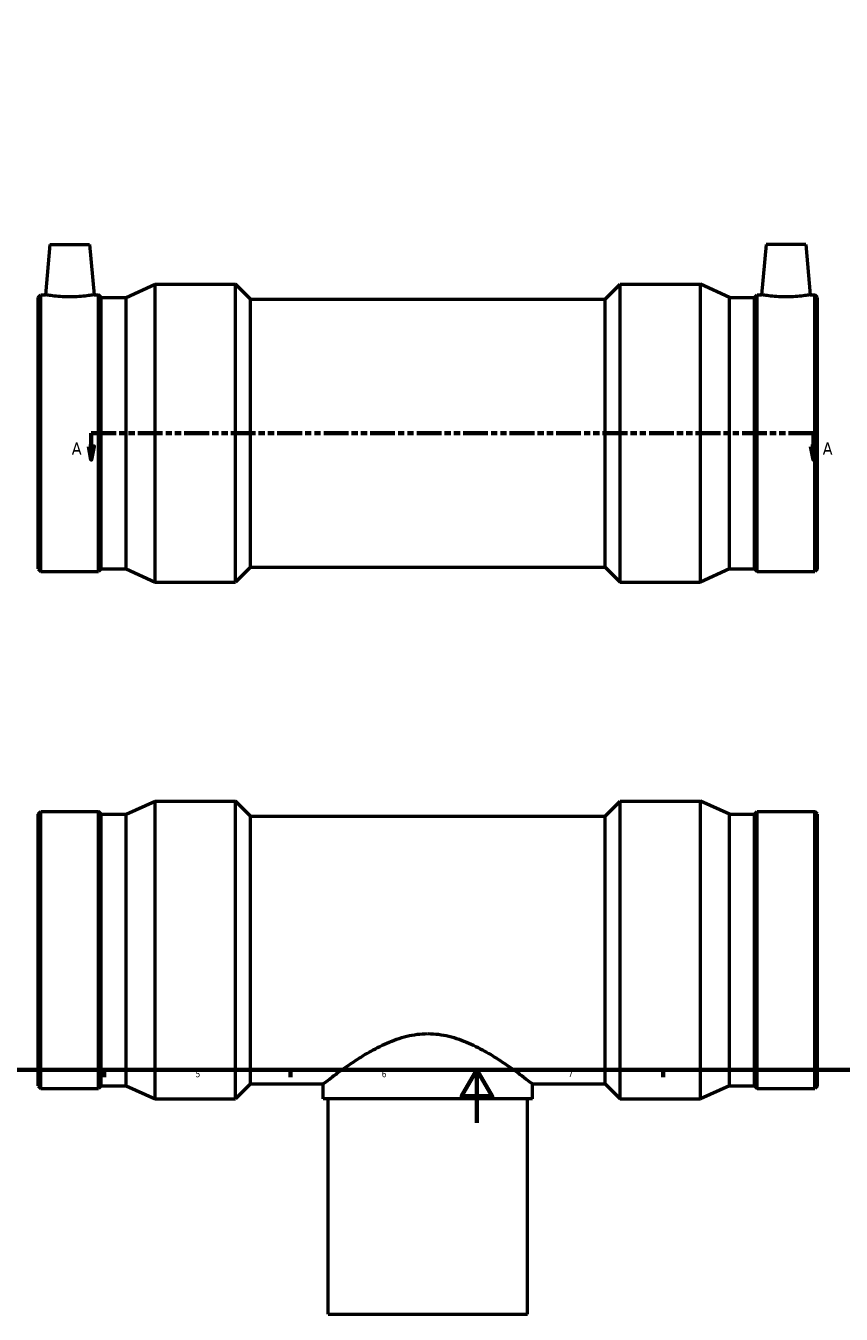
# Model space of a CAD drawing. Header units: millimetres. Extents: x -20 to 894, y -72 to 897.
# Tile 2 of 6: x 251 to 557, y -72 to 413. Entities that reach past the tile are written whole.
import ezdxf

# ---------------------------------------------------------------- set-up
doc = ezdxf.new("R2010")
doc.units = ezdxf.units.MM
doc.linetypes.add('DOUBLE_DASH_CHAIN', pattern=[1.2403, 0.6614, -0.0827, 0.1654, -0.0827, 0.1654, -0.0827])
for name, color, linetype, lineweight in [('Border (ANSI)', 7, 'Continuous', 70), ('Section Line (ANSI)', 7, 'DOUBLE_DASH_CHAIN', 70), ('Visible (ANSI)', 7, 'Continuous', 50)]:
    doc.layers.add(name, color=color, linetype=linetype, lineweight=lineweight)
doc.styles.add('Label Text (ANSI)', font='tahoma.ttf')
doc.styles.add('Note Text (ANSI)', font='tahoma.ttf')

# ---------------------------------------------------------------- blocks, each defined once
blk = doc.blocks.new('Borders Default Border')
at = {"layer": 'Border (ANSI)'}
for p, q in [((280.33, 20), (280.33, 17.2)), ((350.42, 20), (350.42, 17.2)), ((490.58, 20), (490.58, 17.2))]:
    blk.add_line(p, q, dxfattribs=at)
at = {"layer": 'Border (ANSI)', "flags": 128}
for points in [[(20, 20), (20, 574), (821, 574), (821, 20), (20, 20)], [(420.5, 0), (420.5, 20), (414.73, 10), (426.27, 10), (420.5, 20)]]:
    blk.add_lwpolyline(points, dxfattribs=at)
at = {"layer": 'Border (ANSI)', "color": 230, "true_color": 0xff0080, "char_height": 2.4, "attachment_point": 7, "style": 'Note Text (ANSI)'}
for s, insert in [('5', (314.67, 17.15)), ('6', (384.69, 17.15)), ('7', (454.8, 17.2)), ('8', (524.84, 17.15))]:
    blk.add_mtext(s, dxfattribs=dict(at, insert=insert))
blk = doc.blocks.new('2dTransSection0')
at = {"layer": 'Section Line (ANSI)', "linetype": 'DOUBLE_DASH_CHAIN', "ltscale": 14.091008}
blk.add_line((275.5, 259.43), (547.04, 259.43), dxfattribs=at)
at = {"layer": 'Section Line (ANSI)', "linetype": 'Continuous'}
for p, q in [((275.5, 259.43), (284.88, 259.43)), ((275.5, 259.43), (275.5, 254.43)), ((537.66, 259.43), (547.04, 259.43)), ((547.04, 259.43), (547.04, 254.43)), ((274.5, 254.43), (275.5, 249.43)), ((276.5, 254.43), (274.5, 254.43)), ((275.5, 254.43), (275.5, 249.43)), ((275.5, 249.43), (276.5, 254.43)), ((546.04, 254.43), (547.04, 249.43)), ((548.04, 254.43), (546.04, 254.43)), ((547.04, 254.43), (547.04, 249.43)), ((547.04, 249.43), (548.04, 254.43))]:
    blk.add_line(p, q, dxfattribs=at)
at = {"layer": 'Section Line (ANSI)', "linetype": 'Continuous', "flags": 128}
for points in [[(274.5, 254.43), (275.5, 249.43), (276.5, 254.43), (274.5, 254.43)], [(546.04, 254.43), (547.04, 249.43), (548.04, 254.43), (546.04, 254.43)]]:
    blk.add_lwpolyline(points, dxfattribs=at)
at = {"layer": 'Section Line (ANSI)'}
for points in [[(274.5, 254.43), (275.5, 249.43), (276.5, 254.43), (274.5, 254.43)], [(546.04, 254.43), (547.04, 249.43), (548.04, 254.43), (546.04, 254.43)]]:
    blk.add_solid(points, dxfattribs=at)
at = {"layer": 'Section Line (ANSI)', "char_height": 4.57, "attachment_point": 7, "style": 'Label Text (ANSI)'}
for insert in [(268.14, 251.36), (550.51, 251.36)]:
    blk.add_mtext('A', dxfattribs=dict(at, insert=insert))

msp = doc.modelspace()

# ---------------------------------------------------------------- linework, layer by layer
at = {"layer": 'Visible (ANSI)'}
for p, q in [((259.86, 330.43), (258.21, 311.51)), ((259.86, 330.43), (274.86, 330.43)), ((274.86, 330.43), (276.52, 311.51)), ((529.2, 330.43), (527.54, 311.51)), ((544.2, 330.43), (529.2, 330.43)), ((544.2, 330.43), (545.85, 311.51)), ((288.66, 310.47), (299.48, 315.43)), ((299.48, 203.43), (299.48, 315.43)), ((299.48, 315.43), (329.77, 315.43)), ((329.77, 203.43), (329.77, 315.43)), ((335.37, 309.83), (329.77, 315.43)), ((468.69, 309.83), (474.29, 315.43)), ((474.29, 203.43), (474.29, 315.43)), ((474.29, 315.43), (504.58, 315.43)), ((504.58, 203.43), (504.58, 315.43)), ((515.4, 310.47), (504.58, 315.43)), ((255.53, 310.47), (256.57, 311.51)), ((255.53, 208.39), (255.53, 310.47)), ((256.57, 207.35), (256.57, 311.51)), ((256.57, 311.51), (258.21, 311.51)), ((276.52, 311.51), (278.16, 311.51)), ((278.16, 207.35), (278.16, 311.51)), ((279.2, 310.47), (278.16, 311.51)), ((279.2, 208.39), (279.2, 310.47)), ((279.2, 310.47), (288.66, 310.47)), ((288.66, 208.39), (288.66, 310.47)), ((515.4, 208.39), (515.4, 310.47)), ((515.4, 310.47), (524.86, 310.47)), ((524.86, 310.47), (525.91, 311.51)), ((524.86, 208.39), (524.86, 310.47)), ((525.91, 207.35), (525.91, 311.51)), ((525.91, 311.51), (527.54, 311.51)), ((545.85, 311.51), (547.49, 311.51)), ((547.49, 207.35), (547.49, 311.51)), ((548.53, 310.47), (547.49, 311.51)), ((548.53, 208.39), (548.53, 310.47)), ((335.37, 209.03), (335.37, 309.83)), ((335.37, 309.83), (468.69, 309.83)), ((468.69, 209.03), (468.69, 309.83)), ((335.37, 209.03), (329.77, 203.43)), ((335.37, 209.03), (468.69, 209.03)), ((468.69, 209.03), (474.29, 203.43)), ((255.53, 208.39), (256.57, 207.35)), ((256.57, 207.35), (278.16, 207.35)), ((279.2, 208.39), (278.16, 207.35)), ((279.2, 208.39), (288.66, 208.39)), ((288.66, 208.39), (299.48, 203.43)), ((515.4, 208.39), (504.58, 203.43)), ((515.4, 208.39), (524.86, 208.39)), ((524.86, 208.39), (525.91, 207.35)), ((525.91, 207.35), (547.49, 207.35)), ((548.53, 208.39), (547.49, 207.35)), ((299.48, 203.43), (329.77, 203.43)), ((474.29, 203.43), (504.58, 203.43)), ((255.53, 116.07), (256.57, 117.11)), ((256.57, 12.95), (256.57, 117.11)), ((256.57, 117.11), (278.16, 117.11)), ((278.16, 12.95), (278.16, 117.11)), ((279.2, 116.07), (278.16, 117.11)), ((288.66, 116.07), (299.48, 121.03)), ((299.48, 9.03), (299.48, 121.03)), ((299.48, 121.03), (329.77, 121.03)), ((329.77, 9.03), (329.77, 121.03)), ((335.37, 115.43), (329.77, 121.03)), ((468.69, 115.43), (474.29, 121.03)), ((474.29, 9.03), (474.29, 121.03)), ((474.29, 121.03), (504.58, 121.03)), ((504.58, 9.03), (504.58, 121.03)), ((515.4, 116.07), (504.58, 121.03)), ((524.86, 116.07), (525.91, 117.11)), ((525.91, 12.95), (525.91, 117.11)), ((525.91, 117.11), (547.49, 117.11)), ((547.49, 12.95), (547.49, 117.11)), ((548.53, 116.07), (547.49, 117.11)), ((255.53, 13.99), (255.53, 116.07)), ((279.2, 13.99), (279.2, 116.07)), ((279.2, 116.07), (288.66, 116.07)), ((288.66, 13.99), (288.66, 116.07)), ((335.37, 14.63), (335.37, 115.43)), ((335.37, 115.43), (468.69, 115.43)), ((468.69, 14.63), (468.69, 115.43)), ((515.4, 13.99), (515.4, 116.07)), ((515.4, 116.07), (524.86, 116.07)), ((524.86, 13.99), (524.86, 116.07)), ((548.53, 13.99), (548.53, 116.07)), ((335.37, 14.63), (329.77, 9.03)), ((335.37, 14.63), (362.66, 14.63)), ((362.66, 9.03), (362.66, 14.63)), ((441.41, 9.03), (441.41, 14.63)), ((441.41, 14.63), (468.69, 14.63)), ((468.69, 14.63), (474.29, 9.03)), ((255.53, 13.99), (256.57, 12.95)), ((256.57, 12.95), (278.16, 12.95)), ((279.2, 13.99), (278.16, 12.95)), ((279.2, 13.99), (288.66, 13.99)), ((288.66, 13.99), (299.48, 9.03)), ((515.4, 13.99), (504.58, 9.03)), ((515.4, 13.99), (524.86, 13.99)), ((524.86, 13.99), (525.91, 12.95)), ((525.91, 12.95), (547.49, 12.95)), ((548.53, 13.99), (547.49, 12.95)), ((299.48, 9.03), (329.77, 9.03)), ((441.41, 9.03), (362.66, 9.03)), ((364.53, -71.97), (364.53, 9.03)), ((439.53, -71.97), (439.53, 9.03)), ((474.29, 9.03), (504.58, 9.03)), ((364.53, -71.97), (439.53, -71.97))]:
    msp.add_line(p, q, dxfattribs=at)
for points, knots in [([(276.52, 311.51), (276.52, 311.51), (276.29, 311.47), (275.36, 311.31), (274.66, 311.2), (273.04, 311), (272.01, 310.88), (269.75, 310.73), (268.52, 310.68), (266.21, 310.68), (264.97, 310.73), (262.71, 310.88), (261.69, 311), (260.07, 311.2), (259.37, 311.31), (258.44, 311.47), (258.21, 311.51), (258.21, 311.51)], [1.388072, 1.388072, 1.388072, 1.388072, 1.734767, 1.734767, 2.081461, 2.081461, 2.428803, 2.428803, 2.776144, 2.776144, 3.123486, 3.123486, 3.470828, 3.470828, 3.817522, 3.817522, 4.164217, 4.164217, 4.164217, 4.164217]), ([(536.7, 310.68), (535.54, 310.68), (534.31, 310.73), (532.05, 310.88), (531.02, 311), (529.4, 311.2), (528.7, 311.31), (527.77, 311.47), (527.54, 311.51), (527.54, 311.51)], [0, 0, 0, 0, 0.347342, 0.347342, 0.694684, 0.694684, 1.041378, 1.041378, 1.388072, 1.388072, 1.388072, 1.388072]), ([(545.85, 311.51), (545.85, 311.51), (545.62, 311.47), (544.7, 311.31), (544, 311.2), (542.38, 311), (541.35, 310.88), (539.09, 310.73), (537.86, 310.68), (536.7, 310.68)], [4.164217, 4.164217, 4.164217, 4.164217, 4.510911, 4.510911, 4.857605, 4.857605, 5.204947, 5.204947, 5.552289, 5.552289, 5.552289, 5.552289]), ([(362.66, 14.63), (362.66, 14.63), (362.92, 14.83), (363.98, 15.65), (364.77, 16.27), (366.83, 17.82), (368.08, 18.76), (370.93, 20.8), (372.52, 21.91), (375.9, 24.15), (377.82, 25.37), (382, 27.77), (384.26, 28.96), (389.02, 31.05), (391.53, 31.96), (396.7, 33.22), (399.36, 33.57), (402.03, 33.57)], [18.980185, 18.980185, 18.980185, 18.980185, 19.760272, 19.760272, 20.540358, 20.540358, 21.320445, 21.320445, 22.100531, 22.100531, 22.902127, 22.902127, 23.703722, 23.703722, 24.505318, 24.505318, 25.306913, 25.306913, 25.306913, 25.306913]), ([(402.03, 33.57), (404.7, 33.57), (407.37, 33.22), (412.54, 31.96), (415.05, 31.05), (419.81, 28.96), (422.06, 27.77), (426.24, 25.37), (428.16, 24.15), (431.54, 21.91), (433.13, 20.8), (435.98, 18.76), (437.24, 17.82), (439.29, 16.27), (440.09, 15.65), (441.14, 14.83), (441.41, 14.63), (441.41, 14.63)], [0, 0, 0, 0, 0.801596, 0.801596, 1.603191, 1.603191, 2.404787, 2.404787, 3.206382, 3.206382, 3.986469, 3.986469, 4.766555, 4.766555, 5.546642, 5.546642, 6.326728, 6.326728, 6.326728, 6.326728])]:
    msp.add_open_spline(points, degree=3, knots=knots, dxfattribs=at)

# ---------------------------------------------------------------- block references
msp.add_blockref('Borders Default Border', (0, 0))
at = {"layer": 'Section Line (ANSI)'}
msp.add_blockref('2dTransSection0', (0, 0), dxfattribs=at)

doc.saveas('drawing.dxf')
